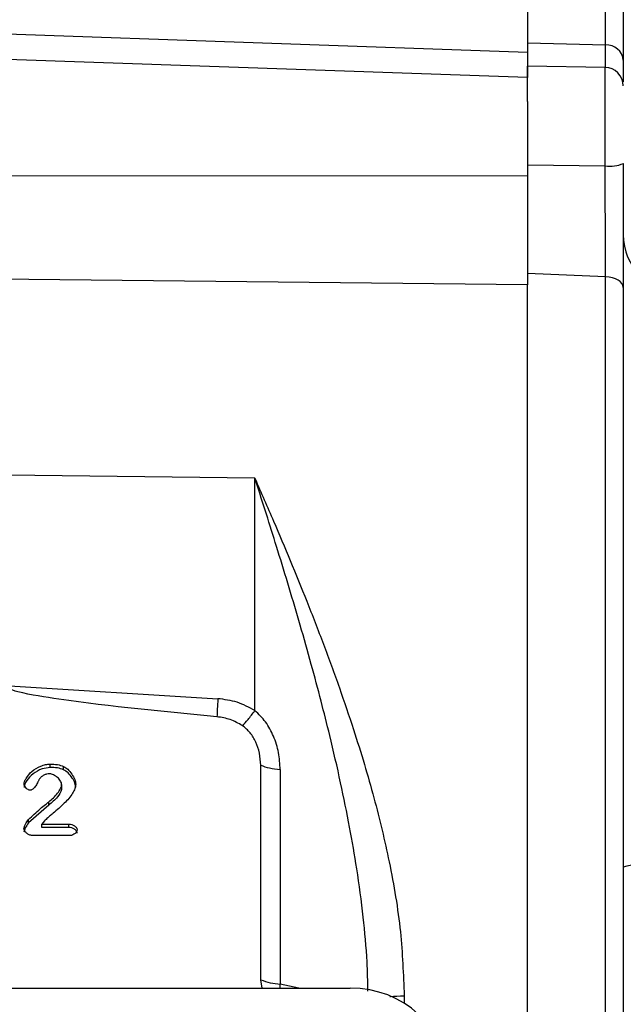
# Model space of a CAD drawing. Header units: inches. Extents: x 0.6 to 16.3, y 0.2 to 11.5.
# Tile 16 of 18: x 12.7 to 14, y 6.9 to 9. Entities that reach past the tile are written whole.
import ezdxf

# ---------------------------------------------------------------- set-up
doc = ezdxf.new("R2010")
doc.units = ezdxf.units.IN
doc.header["$MEASUREMENT"] = 0
doc.styles.add('SLDTEXTSTYLE0', font='TXT', dxfattribs={"width": 0.75})
doc.dimstyles.new('SLDDIMSTYLE1', dxfattribs={"dimtxt": 0.137795, "dimasz": 0.14, "dimexe": 0, "dimexo": 0.0625, "dimgap": 0.034449, "dimtad": 0, "dimdec": 1, "dimlfac": 1.5, "dimrnd": 1e-09, "dimzin": 12, "dimdsep": 46, "dimtxsty": 'SLDTEXTSTYLE0', "dimblk1": 'CLOSED', "dimblk2": 'CLOSED', "dimsah": 1, "dimcen": 0.09, "dimadec": 0, "dimazin": 3, "dimtfac": 1, "dimtdec": 1, "dimtofl": 0, "dimtmove": 0, "dimatfit": 3, "dimldrblk": 'CLOSED', "dimfxl": 0, "dimfrac": 2, "dimtolj": 1, "dimtzin": 12, "dimarcsym": 0})

# ---------------------------------------------------------------- blocks, each defined once
blk = doc.blocks.new('_Closed')
at = {"color": 0, "linetype": 'ByBlock', "lineweight": -2}
for p, q in [((-1, 0.166667), (0, 0)), ((-1, 0.166667), (-1, -0.166667)), ((0, 0), (-1, -0.166667)), ((0, 0), (-1, 0))]:
    blk.add_line(p, q, dxfattribs=at)
blk = doc.blocks.new('_D_10')
at = {"color": 7, "linetype": 'Continuous', "lineweight": 0}
for p, q in [((13.5654, 10.4435), (13.5234, 10.4435)), ((13.5234, 10.4435), (13.5234, 10.2248)), ((13.8709, 10.4435), (13.9128, 10.4435)), ((13.9128, 10.4435), (13.9128, 10.2248)), ((15.6929, 7.6548), (15.6929, 10.2844)), ((12.2376, 10.2451), (13.4026, 10.2451)), ((15.6929, 10.2451), (14.0337, 10.2451)), ((13.5234, 10.2248), (13.5654, 10.2248)), ((13.9128, 10.2248), (13.8709, 10.2248))]:
    blk.add_line(p, q, dxfattribs=at)
at = {"color": 7, "linetype": 'Continuous', "lineweight": 18, "xscale": 0.14, "yscale": 0.14, "rotation": 180.0000000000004}
blk.add_blockref('_Closed', (12.2376, 10.2451), dxfattribs=at)
at = {"color": 7, "linetype": 'Continuous', "lineweight": 18, "xscale": 0.14, "yscale": 0.14}
blk.add_blockref('_Closed', (15.6929, 10.2451), dxfattribs=at)
at = {"color": 7, "linetype": 'Continuous', "lineweight": 18, "char_height": 0.1378, "attachment_point": 1, "style": 'SLDTEXTSTYLE0'}
for s, insert in [('132', (13.5654, 10.4024)), ('5.2', (13.5909, 10.1962))]:
    blk.add_mtext(s, dxfattribs=dict(at, insert=insert))

msp = doc.modelspace()

# ---------------------------------------------------------------- linework, layer by layer
at = {"color": 7, "linetype": 'Continuous', "lineweight": 25}
for p, q in [((13.7473, 9.3262), (13.7473, 8.9685)), ((13.9539, 9.2783), (13.9539, 8.9508)), ((12.2376, 9.0215), (13.7473, 8.9685)), ((13.7473, 8.9885), (13.9157, 8.9841)), ((13.7473, 8.9134), (12.2376, 8.9661)), ((13.9146, 8.9354), (13.7473, 8.9384)), ((13.7473, 8.8623), (13.7473, 8.9384)), ((13.7473, 8.8623), (13.7473, 8.7007)), ((13.7473, 8.7254), (13.9146, 8.723)), ((13.7473, 8.7007), (12.2376, 8.7024)), ((13.9157, 8.4843), (13.7473, 8.4911)), ((13.7473, 8.4911), (13.7473, 8.468)), ((13.7473, 8.4672), (12.2376, 8.4832)), ((13.7473, 6.184), (13.7473, 8.4672)), ((13.9157, 6.221), (13.9157, 8.4843)), ((13.9539, 8.4611), (13.9539, 6.2431)), ((13.1598, 8.0499), (12.626, 8.0566)), ((13.1598, 7.5494), (13.1598, 8.0499)), ((12.6194, 7.6033), (13.0798, 7.575)), ((12.7182, 7.4269), (12.7182, 7.434)), ((12.7474, 7.4219), (12.7474, 7.4291)), ((13.1724, 6.9694), (13.1724, 7.4316)), ((13.2143, 7.422), (13.2143, 6.9598)), ((12.743, 7.3899), (12.743, 7.3827)), ((12.7154, 7.3454), (12.6714, 7.3072)), ((12.7154, 7.3454), (12.7154, 7.3526)), ((12.6714, 7.3072), (12.6714, 7.3144)), ((12.7058, 7.3115), (12.7002, 7.3047)), ((12.7002, 7.3047), (12.7585, 7.3047)), ((12.7002, 7.2976), (12.7002, 7.3047)), ((12.7585, 7.2976), (12.7585, 7.3047)), ((12.7618, 7.2801), (12.6795, 7.2801)), ((12.7585, 7.2976), (12.7002, 7.2976)), ((13.1755, 6.9514), (13.1724, 6.9694)), ((11.1091, 6.9514), (13.3654, 6.9514))]:
    msp.add_line(p, q, dxfattribs=at)
at = {"color": 8, "linetype": 'Continuous', "lineweight": 25}
for p, q in [((13.9157, 8.9841), (13.9157, 9.3182)), ((13.9146, 8.723), (13.9146, 8.9354)), ((13.214, 6.9514), (13.2143, 6.9598)), ((13.2544, 6.9514), (13.2143, 6.9598)), ((13.4815, 6.9344), (13.4815, 6.9185))]:
    msp.add_line(p, q, dxfattribs=at)
at = {"color": 7, "linetype": 'Continuous', "lineweight": 25, "flags": 128}
msp.add_lwpolyline([(13.9539, 8.4611), (13.9532, 8.4655), (13.951, 8.4697), (13.9475, 8.4737), (13.9428, 8.4772), (13.937, 8.4801), (13.9304, 8.4823), (13.9232, 8.4837), (13.9157, 8.4843)], dxfattribs=at)
at = {"color": 7, "linetype": 'Continuous', "lineweight": 25}
for centre, radius, start, end in [((13.9173, 8.9473), 0.0368, 5.4248, 92.5663), ((13.9139, 8.8955), 0.04, 0, 89), ((13.9242, 8.8), 0.0776, 262.9456, 292.5731), ((14.0806, 8.5749), 0.1267, 180, 267.5), ((14.0459, 6.8874), 0.3371, 85.0416, 105.8419), ((13.2242, 7.0996), 0.1402, 248.2892, 265.9177)]:
    msp.add_arc(centre, radius, start, end, dxfattribs=at)
msp.add_ellipse((13.359, 6.7529), major_axis=(0.2087, 0.0437), ratio=0.927683, start_param=6.091166, end_param=7.631805, dxfattribs=at)
for points, knots in [([(13.7473, 8.9885), (13.7473, 8.979), (13.7473, 8.9599), (13.7473, 8.9437), (13.7473, 8.9396), (13.7473, 8.9384)], [0, 0, 0, 0, 0.399531, 0.810658, 1, 1, 1, 1]), ([(13.7473, 8.9685), (13.7473, 8.9578), (13.7473, 8.9364), (13.7473, 8.9185), (13.7473, 8.9147), (13.7473, 8.9134)], [0, 0, 0, 0, 0.391061, 0.782122, 1, 1, 1, 1]), ([(13.9539, 8.9508), (13.9539, 8.9481), (13.9539, 8.9342), (13.9539, 8.9163), (13.9539, 8.9076), (13.9539, 8.9044)], [0, 0, 0, 0, 0.132193, 0.680599, 1, 1, 1, 1]), ([(13.9157, 8.4843), (13.9156, 8.5017), (13.9155, 8.5372), (13.9153, 8.5949), (13.915, 8.6531), (13.9148, 8.6953), (13.9146, 8.7186), (13.9146, 8.723)], [0, 0, 0, 0, 0.245568, 0.500116, 0.720271, 0.946794, 1, 1, 1, 1]), ([(13.9539, 8.7284), (13.9539, 8.7234), (13.9539, 8.6979), (13.9539, 8.6507), (13.9539, 8.5863), (13.9539, 8.5211), (13.9539, 8.4813), (13.9539, 8.4611)], [0, 0, 0, 0, 0.053201, 0.273346, 0.499857, 0.74544, 1, 1, 1, 1]), ([(13.7473, 8.7079), (13.7473, 8.6953), (13.7473, 8.6636), (13.7473, 8.6136), (13.7473, 8.5595), (13.7473, 8.519), (13.7473, 8.4972), (13.7473, 8.4911)], [0, 0, 0, 0, 0.165359, 0.413542, 0.654738, 0.902939, 1, 1, 1, 1]), ([(13.7473, 8.7007), (13.7473, 8.6802), (13.7473, 8.6393), (13.7473, 8.5783), (13.7473, 8.5195), (13.7473, 8.4847), (13.7473, 8.4672)], [0, 0, 0, 0, 0.25, 0.5, 0.75, 1, 1, 1, 1]), ([(13.1598, 8.0499), (13.1732, 8.0191), (13.1988, 7.9607), (13.2362, 7.8723), (13.2722, 7.7841), (13.3077, 7.6927), (13.3415, 7.6004), (13.3709, 7.5139), (13.3956, 7.4347), (13.4162, 7.3623), (13.4341, 7.2922), (13.4554, 7.1961), (13.4761, 7.0767), (13.4797, 6.9804), (13.4815, 6.9344)], [0, 0, 0, 0, 0.089364, 0.169689, 0.251227, 0.336656, 0.422023, 0.502483, 0.569018, 0.632461, 0.693061, 0.752232, 0.881791, 1, 1, 1, 1]), ([(13.0779, 7.536), (12.9641, 7.5468), (12.8204, 7.5605), (12.6701, 7.584), (12.6317, 7.5944), (12.6222, 7.5991), (12.62, 7.6014), (12.6195, 7.6025), (12.6194, 7.603), (12.6194, 7.6033)], [0, 0, 0, 0, 0.735258, 0.928217, 0.977796, 0.991705, 0.996344, 0.998249, 1, 1, 1, 1]), ([(13.1598, 7.5494), (13.1473, 7.5561), (13.1224, 7.5696), (13.094, 7.5732), (13.0798, 7.575)], [0, 0, 0, 0, 0.499976, 1, 1, 1, 1]), ([(13.1326, 7.5169), (13.1241, 7.5217), (13.1072, 7.5314), (13.0877, 7.5345), (13.0779, 7.536)], [0, 0, 0, 0, 0.499995, 1, 1, 1, 1]), ([(13.1326, 7.5169), (13.1366, 7.5209), (13.1447, 7.529), (13.1547, 7.5426), (13.1598, 7.5494)], [0, 0, 0, 0, 0.500002, 1, 1, 1, 1]), ([(13.2143, 7.422), (13.2136, 7.4343), (13.2122, 7.4586), (13.201, 7.4937), (13.1844, 7.5253), (13.1678, 7.5415), (13.1598, 7.5494)], [0, 0, 0, 0, 0.264533, 0.522695, 0.768656, 1, 1, 1, 1]), ([(13.1724, 7.4316), (13.1718, 7.4403), (13.1708, 7.4574), (13.1626, 7.4811), (13.1507, 7.502), (13.1385, 7.512), (13.1326, 7.5169)], [0, 0, 0, 0, 0.272317, 0.530663, 0.772377, 1, 1, 1, 1]), ([(12.6622, 7.3907), (12.6625, 7.3926), (12.6631, 7.397), (12.6681, 7.4068), (12.6789, 7.4195), (12.6943, 7.4286), (12.708, 7.4332), (12.7149, 7.4338), (12.7182, 7.434)], [0, 0, 0, 0, 0.077929, 0.183453, 0.443708, 0.733356, 0.874443, 1, 1, 1, 1]), ([(12.7182, 7.434), (12.7235, 7.4339), (12.7335, 7.4336), (12.743, 7.4305), (12.7474, 7.4291)], [0, 0, 0, 0, 0.53234, 1, 1, 1, 1]), ([(12.7474, 7.4291), (12.7505, 7.4271), (12.7574, 7.4227), (12.7652, 7.4127), (12.7717, 7.4018), (12.7731, 7.3939), (12.7737, 7.3905)], [0, 0, 0, 0, 0.217216, 0.496614, 0.778158, 1, 1, 1, 1]), ([(12.7182, 7.4269), (12.7123, 7.4261), (12.699, 7.4242), (12.6812, 7.414), (12.6695, 7.4017), (12.6635, 7.3911), (12.6626, 7.3859), (12.6622, 7.3835)], [0, 0, 0, 0, 0.227415, 0.51355, 0.783056, 0.902647, 1, 1, 1, 1]), ([(12.7176, 7.4129), (12.7152, 7.4128), (12.7107, 7.4125), (12.7043, 7.4101), (12.6987, 7.4063), (12.696, 7.4028), (12.6945, 7.401)], [0, 0, 0, 0, 0.25329, 0.493162, 0.736628, 1, 1, 1, 1]), ([(12.743, 7.3899), (12.7429, 7.3911), (12.7426, 7.3937), (12.7399, 7.3992), (12.7346, 7.4055), (12.7276, 7.4102), (12.7217, 7.4125), (12.7189, 7.4128), (12.7176, 7.4129)], [0, 0, 0, 0, 0.102949, 0.225587, 0.500629, 0.775642, 0.897246, 1, 1, 1, 1]), ([(12.7474, 7.4219), (12.743, 7.4234), (12.7335, 7.4264), (12.7235, 7.4267), (12.7182, 7.4269)], [0, 0, 0, 0, 0.4676719, 1, 1, 1, 1]), ([(12.7737, 7.3833), (12.7732, 7.3864), (12.772, 7.3938), (12.7659, 7.4045), (12.7581, 7.4149), (12.7507, 7.4198), (12.7474, 7.4219)], [0, 0, 0, 0, 0.201477, 0.468567, 0.761132, 1, 1, 1, 1]), ([(12.6751, 7.3778), (12.6744, 7.3778), (12.6729, 7.378), (12.6699, 7.3793), (12.6664, 7.3818), (12.6637, 7.3853), (12.6624, 7.3884), (12.6623, 7.3899), (12.6622, 7.3907)], [0, 0, 0, 0, 0.104655, 0.224393, 0.483889, 0.751094, 0.88134, 1, 1, 1, 1]), ([(12.6945, 7.401), (12.6944, 7.4008), (12.6941, 7.4002), (12.6934, 7.3987), (12.6927, 7.3973), (12.6922, 7.3963), (12.6921, 7.396), (12.692, 7.3959), (12.6907, 7.393), (12.6877, 7.3874), (12.6831, 7.3813), (12.6788, 7.3786), (12.6767, 7.3779), (12.6756, 7.3778), (12.6751, 7.3778)], [0, 0, 0, 0, 0.022778, 0.065637, 0.151703, 0.174611, 0.181034, 0.182988, 0.184103, 0.490906, 0.794506, 0.905077, 0.953688, 1, 1, 1, 1]), ([(12.7737, 7.3905), (12.7732, 7.3874), (12.7721, 7.3806), (12.7642, 7.3663), (12.7484, 7.3481), (12.7303, 7.3328), (12.7186, 7.323), (12.7148, 7.3197), (12.711, 7.3165), (12.7082, 7.3138), (12.7058, 7.3115)], [0, 0, 0, 0, 0.08972, 0.199168, 0.462412, 0.766793, 0.86078, 0.88969, 0.906546, 1, 1, 1, 1]), ([(12.7154, 7.3526), (12.7222, 7.3583), (12.7323, 7.3668), (12.7398, 7.3793), (12.7426, 7.3858), (12.7429, 7.3886), (12.743, 7.3899)], [0, 0, 0, 0, 0.552211, 0.815342, 0.919963, 1, 1, 1, 1]), ([(12.743, 7.3827), (12.7429, 7.3815), (12.7419, 7.3744), (12.733, 7.3606), (12.7219, 7.351), (12.7154, 7.3454)], [0, 0, 0, 0, 0.08028, 0.459906, 1, 1, 1, 1]), ([(12.6714, 7.3144), (12.6799, 7.3222), (12.692, 7.3334), (12.7067, 7.3461), (12.713, 7.3508), (12.7154, 7.3526)], [0, 0, 0, 0, 0.594847, 0.850249, 1, 1, 1, 1]), ([(12.6618, 7.2946), (12.6621, 7.296), (12.6628, 7.2994), (12.6659, 7.3062), (12.6692, 7.3112), (12.6714, 7.3144)], [0, 0, 0, 0, 0.194872, 0.478904, 1, 1, 1, 1]), ([(12.6714, 7.3072), (12.669, 7.3037), (12.6656, 7.2986), (12.6627, 7.2918), (12.6621, 7.2887), (12.6618, 7.2874)], [0, 0, 0, 0, 0.566743, 0.823863, 1, 1, 1, 1]), ([(12.7585, 7.3047), (12.7608, 7.3045), (12.7652, 7.304), (12.7708, 7.301), (12.7745, 7.2977), (12.7762, 7.2946), (12.7764, 7.293), (12.7765, 7.2923)], [0, 0, 0, 0, 0.274613, 0.546287, 0.792544, 0.902555, 1, 1, 1, 1]), ([(12.6795, 7.2801), (12.6785, 7.2802), (12.6763, 7.2804), (12.6721, 7.2819), (12.6674, 7.2849), (12.6639, 7.2888), (12.6621, 7.2922), (12.6619, 7.2938), (12.6618, 7.2946)], [0, 0, 0, 0, 0.123315, 0.258807, 0.531449, 0.789082, 0.903328, 1, 1, 1, 1]), ([(12.7765, 7.2851), (12.7764, 7.286), (12.7762, 7.2877), (12.7742, 7.2908), (12.7705, 7.2941), (12.7649, 7.2969), (12.7607, 7.2974), (12.7585, 7.2976)], [0, 0, 0, 0, 0.1075, 0.230482, 0.474204, 0.737431, 1, 1, 1, 1]), ([(12.7765, 7.2923), (12.7764, 7.2917), (12.7763, 7.2902), (12.7749, 7.2874), (12.772, 7.2841), (12.7681, 7.2816), (12.7645, 7.2803), (12.7627, 7.2802), (12.7618, 7.2801)], [0, 0, 0, 0, 0.0994138, 0.2140329, 0.4678451, 0.7367127, 0.8726151, 1, 1, 1, 1])]:
    msp.add_open_spline(points, degree=3, knots=knots, dxfattribs=at)
at = {"color": 8, "linetype": 'Continuous', "lineweight": 25}
for points, knots in [([(13.9152, 8.935), (13.9152, 8.9351), (13.9153, 8.9373), (13.9155, 8.951), (13.9156, 8.9688), (13.9157, 8.9816), (13.9157, 8.9841)], [0, 0, 0, 0, 0.0315327, 0.4581499, 0.8971696, 1, 1, 1, 1]), ([(13.4035, 6.9447), (13.403, 6.9657), (13.4019, 7.0189), (13.3936, 7.107), (13.3807, 7.2038), (13.364, 7.3003), (13.3444, 7.3962), (13.3235, 7.4868), (13.3021, 7.5717), (13.2808, 7.651), (13.2578, 7.7325), (13.2337, 7.8142), (13.2102, 7.8909), (13.1855, 7.9697), (13.169, 8.0213), (13.1598, 8.0499)], [0, 0, 0, 0, 0.05453, 0.138492, 0.229457, 0.308109, 0.393134, 0.48455, 0.551216, 0.623426, 0.701183, 0.776173, 0.851114, 0.917509, 1, 1, 1, 1]), ([(13.4504, 6.9329), (13.4508, 6.9329), (13.4596, 6.9341), (13.4708, 6.9343), (13.4815, 6.9344)], [0, 0, 0, 0, 0.051807, 1, 1, 1, 1])]:
    msp.add_open_spline(points, degree=3, knots=knots, dxfattribs=at)
at = {"color": 7, "linetype": 'Continuous', "lineweight": 25}
for points in [[(13.0798, 7.575), (13.0794, 7.5672), (13.0786, 7.5516), (13.0781, 7.5412), (13.0779, 7.536)], [(13.1724, 7.4316), (13.1783, 7.4294), (13.1901, 7.425), (13.2062, 7.423), (13.2143, 7.422)]]:
    msp.add_open_spline(points, degree=3, dxfattribs=at)

# ---------------------------------------------------------------- dimensions: what is measured, and where the dimension line sits
at = {"color": 7, "linetype": 'Continuous', "lineweight": 18}
dim = msp.add_linear_dim(base=(12.2376, 10.2451), p1=(15.6929, 7.6154), p2=(12.2376, 10.3996), dimstyle='SLDDIMSTYLE1', dxfattribs=at)
dim.commit()
dim.dimension.update_dxf_attribs({"geometry": '_D_10', "text_midpoint": (13.7181, 10.2451), "dimtype": 160})

doc.saveas('drawing.dxf')
